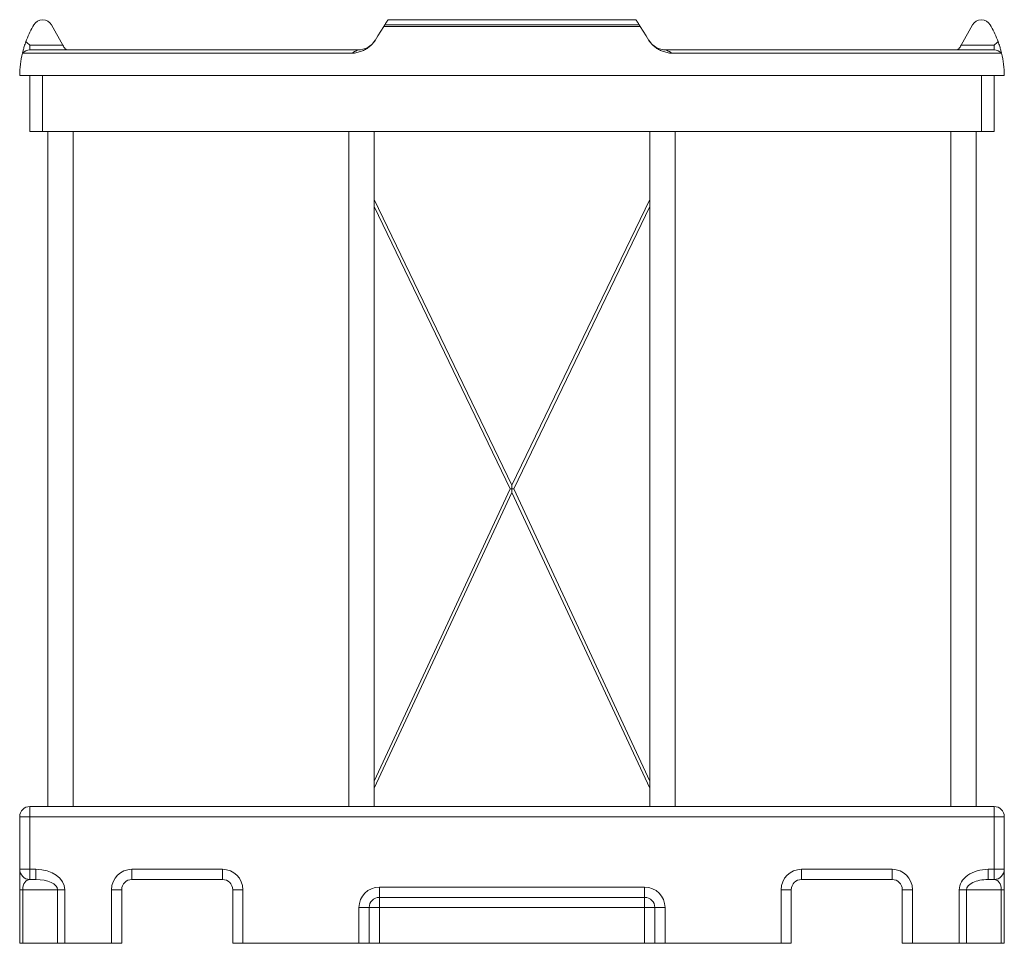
# Model space of a CAD drawing. Header units: inches. Extents: x 68 to 276, y 26 to 181.
# Tile 2 of 3: x 223 to 272, y 26 to 71. Entities that reach past the tile are written whole.
import ezdxf

# ---------------------------------------------------------------- set-up
doc = ezdxf.new("R2010")
doc.units = ezdxf.units.IN
doc.header["$MEASUREMENT"] = 0

msp = doc.modelspace()

# ---------------------------------------------------------------- linework, layer by layer
at = {"color": 7, "linetype": 'Continuous', "lineweight": 15}
for p, q in [((224.088, 70.644), (224.041, 70.56)), ((225.517, 69.654), (224.96, 70.644)), ((241.237, 70.56), (241.29, 70.644)), ((253.811, 70.56), (241.237, 70.56)), ((241.29, 70.644), (253.758, 70.644)), ((253.599, 70.899), (241.449, 70.899)), ((253.811, 70.56), (253.758, 70.644)), ((269.531, 69.654), (270.088, 70.644)), ((270.96, 70.644), (271.007, 70.56)), ((223.899, 69.654), (223.899, 69.419)), ((223.899, 69.654), (225.517, 69.654)), ((271.149, 69.654), (269.531, 69.654)), ((271.149, 69.654), (271.149, 69.419)), ((223.533, 69.259), (239.671, 69.259)), ((223.899, 69.419), (239.97, 69.419)), ((271.149, 69.419), (255.078, 69.419)), ((271.515, 69.259), (255.377, 69.259)), ((271.649, 68.169), (223.399, 68.169)), ((223.899, 65.419), (223.899, 68.169)), ((224.524, 68.169), (224.524, 65.419)), ((270.524, 68.169), (270.524, 65.419)), ((271.149, 65.419), (271.149, 68.169)), ((224.524, 65.419), (223.899, 65.419)), ((270.524, 65.419), (224.524, 65.419)), ((224.774, 65.419), (224.774, 32.369)), ((226.024, 32.369), (226.024, 65.419)), ((239.524, 65.419), (239.524, 32.369)), ((240.774, 62.091), (240.774, 65.419)), ((254.274, 65.419), (254.274, 62.091)), ((255.524, 32.369), (255.524, 65.419)), ((269.024, 65.419), (269.024, 32.369)), ((270.274, 32.369), (270.274, 65.419)), ((270.524, 65.419), (271.149, 65.419)), ((247.524, 48.1), (240.774, 62.091)), ((254.274, 62.091), (247.524, 48.1)), ((240.774, 33.613), (240.774, 61.746)), ((240.774, 61.746), (247.441, 47.927)), ((247.607, 47.927), (254.274, 61.746)), ((254.274, 61.746), (254.274, 33.613)), ((247.441, 47.927), (240.774, 33.613)), ((247.524, 48.1), (247.524, 47.927)), ((247.524, 47.927), (247.524, 47.75)), ((254.274, 33.613), (247.607, 47.927)), ((240.774, 33.258), (247.524, 47.75)), ((247.524, 47.75), (254.274, 33.258)), ((240.774, 32.369), (240.774, 33.258)), ((254.274, 33.258), (254.274, 32.369)), ((223.899, 31.869), (223.899, 32.369)), ((271.149, 32.369), (223.899, 32.369)), ((271.149, 31.869), (271.149, 32.369)), ((223.399, 31.869), (223.899, 31.869)), ((223.399, 29.294), (223.399, 31.869)), ((223.899, 31.869), (271.149, 31.869)), ((223.899, 31.869), (223.899, 29.294)), ((271.149, 31.869), (271.149, 29.294)), ((271.649, 31.869), (271.149, 31.869)), ((271.649, 29.294), (271.649, 31.869)), ((223.399, 29.294), (223.899, 29.294)), ((223.399, 29.294), (223.399, 28.294)), ((223.899, 29.294), (224.192, 29.294)), ((223.899, 28.794), (223.899, 29.294)), ((224.192, 28.794), (224.192, 29.294)), ((228.899, 29.294), (233.337, 29.294)), ((228.899, 28.794), (228.899, 29.294)), ((233.337, 28.794), (233.337, 29.294)), ((266.149, 29.294), (261.712, 29.294)), ((261.712, 28.794), (261.712, 29.294)), ((266.149, 28.794), (266.149, 29.294)), ((270.856, 28.794), (270.856, 29.294)), ((271.149, 29.294), (270.856, 29.294)), ((271.649, 29.294), (271.149, 29.294)), ((271.149, 28.794), (271.149, 29.294)), ((271.649, 29.294), (271.649, 28.294)), ((224.192, 28.794), (223.899, 28.794)), ((233.337, 28.794), (228.899, 28.794)), ((261.712, 28.794), (266.149, 28.794)), ((270.856, 28.794), (271.149, 28.794)), ((223.399, 28.294), (223.546, 28.294)), ((223.399, 25.669), (223.399, 28.294)), ((225.253, 28.294), (223.546, 28.294)), ((223.546, 28.294), (223.546, 25.669)), ((225.253, 25.669), (225.253, 28.294)), ((225.253, 28.294), (225.606, 28.294)), ((225.606, 28.294), (225.606, 25.669)), ((227.899, 25.669), (227.899, 28.294)), ((227.899, 28.294), (228.399, 28.294)), ((228.399, 28.294), (228.399, 25.669)), ((233.837, 25.669), (233.837, 28.294)), ((233.837, 28.294), (234.337, 28.294)), ((234.337, 28.294), (234.337, 25.669)), ((254.024, 28.419), (241.024, 28.419)), ((241.024, 27.919), (241.024, 28.419)), ((254.024, 27.919), (254.024, 28.419)), ((260.712, 28.294), (260.712, 25.669)), ((261.212, 28.294), (260.712, 28.294)), ((261.212, 25.669), (261.212, 28.294)), ((267.149, 28.294), (266.649, 28.294)), ((266.649, 28.294), (266.649, 25.669)), ((267.149, 25.669), (267.149, 28.294)), ((269.442, 28.294), (269.442, 25.669)), ((269.796, 28.294), (269.442, 28.294)), ((269.796, 25.669), (269.796, 28.294)), ((269.796, 28.294), (271.503, 28.294)), ((271.503, 28.294), (271.503, 25.669)), ((271.649, 28.294), (271.503, 28.294)), ((271.649, 25.669), (271.649, 28.294)), ((241.024, 27.919), (254.024, 27.919)), ((241.024, 27.419), (241.024, 27.919)), ((254.024, 27.419), (254.024, 27.919)), ((240.024, 25.669), (240.024, 27.419)), ((240.524, 27.419), (240.024, 27.419)), ((240.524, 27.419), (240.524, 25.669)), ((240.524, 27.419), (241.024, 27.419)), ((241.024, 27.419), (254.024, 27.419)), ((241.024, 27.419), (241.024, 25.669)), ((254.024, 27.419), (254.024, 25.669)), ((254.524, 27.419), (254.024, 27.419)), ((254.524, 27.419), (255.024, 27.419)), ((254.524, 27.419), (254.524, 25.669)), ((255.024, 25.669), (255.024, 27.419)), ((223.546, 25.669), (223.399, 25.669)), ((223.546, 25.669), (225.253, 25.669)), ((225.606, 25.669), (225.253, 25.669)), ((225.606, 25.669), (227.899, 25.669)), ((228.399, 25.669), (227.899, 25.669)), ((234.337, 25.669), (233.837, 25.669)), ((234.337, 25.669), (240.024, 25.669)), ((240.524, 25.669), (240.024, 25.669)), ((241.024, 25.669), (240.524, 25.669)), ((254.024, 25.669), (241.024, 25.669)), ((254.024, 25.669), (254.524, 25.669)), ((254.524, 25.669), (255.024, 25.669)), ((260.712, 25.669), (255.024, 25.669)), ((260.712, 25.669), (261.212, 25.669)), ((266.649, 25.669), (267.149, 25.669)), ((269.442, 25.669), (267.149, 25.669)), ((269.442, 25.669), (269.796, 25.669)), ((271.503, 25.669), (269.796, 25.669)), ((271.503, 25.669), (271.649, 25.669))]:
    msp.add_line(p, q, dxfattribs=at)
at = {"color": 7, "linetype": 'Continuous', "lineweight": 15, "flags": 128}
for points in [[(240.811, 69.878), (240.957, 70.111), (241.099, 70.338), (241.237, 70.56)], [(241.29, 70.644), (241.332, 70.711), (241.369, 70.771), (241.4, 70.82), (241.424, 70.858), (241.44, 70.884), (241.448, 70.897), (241.449, 70.899)], [(253.758, 70.644), (253.716, 70.711), (253.679, 70.771), (253.649, 70.82), (253.625, 70.858), (253.608, 70.884), (253.6, 70.897), (253.599, 70.899)], [(254.237, 69.878), (254.092, 70.111), (253.95, 70.338), (253.811, 70.56)], [(225.517, 69.654), (225.545, 69.605), (225.57, 69.56), (225.592, 69.521)], [(269.531, 69.654), (269.504, 69.605), (269.479, 69.56), (269.457, 69.521)], [(239.671, 69.259), (239.747, 69.3), (239.813, 69.335), (239.869, 69.365), (239.912, 69.388), (239.944, 69.405), (239.964, 69.415), (239.97, 69.419)], [(255.377, 69.259), (255.301, 69.3), (255.235, 69.335), (255.18, 69.365), (255.136, 69.388), (255.104, 69.405), (255.085, 69.415), (255.078, 69.419)], [(247.524, 47.927), (247.51, 47.927), (247.496, 47.927), (247.483, 47.927), (247.471, 47.927), (247.461, 47.927), (247.452, 47.927), (247.446, 47.927), (247.442, 47.927), (247.441, 47.927)], [(247.524, 47.927), (247.539, 47.927), (247.553, 47.927), (247.566, 47.927), (247.578, 47.927), (247.588, 47.927), (247.596, 47.927), (247.602, 47.927), (247.606, 47.927), (247.607, 47.927)]]:
    msp.add_lwpolyline(points, dxfattribs=at)
at = {"color": 7, "linetype": 'Continuous', "lineweight": 15}
for centre, radius, start, end in [((228.399, 68.108), 5, 150.6422, 159.9005), ((224.524, 70.399), 0.5, 29.3578, 150.6422), ((270.524, 70.399), 0.5, 29.3578, 150.6422), ((266.65, 68.108), 5, 20.0995, 29.3578), ((239.97, 70.419), 1, 270, 327.9946), ((255.078, 70.419), 1, 212.0054, 270), ((228.399, 68.108), 5, 166.6916, 179.3078), ((223.899, 68.919), 0.5, 90, 137.0697), ((271.149, 68.919), 0.5, 42.9303, 90), ((266.65, 68.108), 5, 0.6922, 13.3084), ((223.899, 31.869), 0.5, 90, 180), ((271.149, 31.869), 0.5, 0, 90), ((223.899, 29.294), 0.5, 180, 270), ((228.899, 28.294), 1, 90, 180), ((233.337, 28.294), 1, 0, 90), ((261.712, 28.294), 1, 90, 180), ((266.149, 28.294), 1, 0, 90), ((271.149, 29.294), 0.5, 270, 0), ((228.899, 28.294), 0.5, 90, 180), ((233.337, 28.294), 0.5, 0, 90), ((261.712, 28.294), 0.5, 90, 180), ((266.149, 28.294), 0.5, 0, 90), ((241.024, 27.419), 1, 90, 180), ((254.024, 27.419), 1, 0, 90), ((241.024, 27.419), 0.5, 90, 180), ((254.024, 27.419), 0.5, 0, 90)]:
    msp.add_arc(centre, radius, start, end, dxfattribs=at)
for centre, major_axis, ratio, start_param, end_param in [((224.192, 28.294), (-1.414, 0), 0.707107, 3.141593, 4.712389), ((270.856, 28.294), (1.414, 0), 0.707107, 1.570796, 3.141593), ((223.899, 28.294), (0, 0.5), 0.707107, 0, 1.570796), ((224.192, 28.294), (1.061, 0), 0.471405, 0, 1.570796), ((270.856, 28.294), (1.061, 0), 0.471405, 1.570796, 3.141593), ((271.149, 28.294), (0, 0.5), 0.707107, 4.712389, 6.283185)]:
    msp.add_ellipse(centre, major_axis=major_axis, ratio=ratio, start_param=start_param, end_param=end_param, dxfattribs=at)
for points, knots in [([(223.703, 69.827), (223.689, 69.787), (223.66, 69.706), (223.624, 69.593), (223.594, 69.492), (223.571, 69.41), (223.554, 69.344), (223.542, 69.298), (223.536, 69.269), (223.533, 69.26), (223.533, 69.259), (223.533, 69.259)], [0, 0, 0, 0, 0.144939, 0.289776, 0.418631, 0.547381, 0.660802, 0.774151, 0.874382, 0.974593, 1, 1, 1, 1]), ([(223.703, 69.827), (223.768, 69.769), (223.833, 69.711), (223.899, 69.654), (223.899, 69.654)], [0, 0, 0, 0, 0.996856, 1, 1, 1, 1]), ([(225.766, 69.419), (225.766, 69.419), (225.748, 69.419), (225.71, 69.424), (225.662, 69.446), (225.621, 69.478), (225.602, 69.506), (225.592, 69.521)], [0, 0, 0, 0, 0.0024, 0.28116, 0.566661, 0.780788, 1, 1, 1, 1]), ([(240.811, 69.878), (240.774, 69.825), (240.698, 69.717), (240.551, 69.579), (240.384, 69.464), (240.193, 69.369), (239.981, 69.297), (239.802, 69.263), (239.698, 69.26), (239.671, 69.259)], [0, 0, 0, 0, 0.1504492, 0.3009703, 0.4507285, 0.6005889, 0.7712508, 0.9416655, 1, 1, 1, 1]), ([(254.237, 69.878), (254.275, 69.825), (254.35, 69.717), (254.498, 69.579), (254.664, 69.464), (254.856, 69.369), (255.067, 69.297), (255.247, 69.263), (255.351, 69.26), (255.377, 69.259)], [0, 0, 0, 0, 0.1504492, 0.3009703, 0.4507285, 0.6005889, 0.7712508, 0.9416655, 1, 1, 1, 1]), ([(269.282, 69.419), (269.282, 69.419), (269.301, 69.419), (269.338, 69.424), (269.387, 69.446), (269.428, 69.478), (269.447, 69.506), (269.457, 69.521)], [0, 0, 0, 0, 0.0024, 0.28116, 0.566661, 0.780788, 1, 1, 1, 1]), ([(271.345, 69.827), (271.281, 69.769), (271.216, 69.711), (271.149, 69.654), (271.149, 69.654)], [0, 0, 0, 0, 0.996856, 1, 1, 1, 1]), ([(271.345, 69.827), (271.359, 69.787), (271.388, 69.706), (271.424, 69.593), (271.455, 69.492), (271.478, 69.41), (271.495, 69.344), (271.506, 69.298), (271.513, 69.269), (271.515, 69.26), (271.515, 69.259), (271.515, 69.259)], [0, 0, 0, 0, 0.144939, 0.289776, 0.418631, 0.547381, 0.660802, 0.774151, 0.874382, 0.974593, 1, 1, 1, 1]), ([(240.774, 62.091), (240.774, 62.091), (240.774, 62.09), (240.774, 62.084), (240.773, 62.067), (240.771, 62.027), (240.769, 61.948), (240.77, 61.866), (240.772, 61.8), (240.773, 61.773), (240.774, 61.755), (240.774, 61.747), (240.774, 61.747), (240.774, 61.746)], [0, 0, 0, 0, 0.026795, 0.057877, 0.110174, 0.20217, 0.387782, 0.710771, 0.797713, 0.898313, 0.937214, 0.976491, 1, 1, 1, 1]), ([(254.274, 62.091), (254.274, 62.091), (254.274, 62.09), (254.275, 62.084), (254.276, 62.067), (254.277, 62.027), (254.279, 61.948), (254.278, 61.866), (254.276, 61.8), (254.275, 61.773), (254.275, 61.755), (254.274, 61.747), (254.274, 61.747), (254.274, 61.746)], [0, 0, 0, 0, 0.026795, 0.057877, 0.110174, 0.20217, 0.387782, 0.710771, 0.797713, 0.898313, 0.937214, 0.976491, 1, 1, 1, 1]), ([(240.774, 33.613), (240.774, 33.613), (240.774, 33.613), (240.774, 33.605), (240.773, 33.587), (240.771, 33.538), (240.769, 33.454), (240.77, 33.361), (240.772, 33.299), (240.773, 33.272), (240.774, 33.262), (240.774, 33.258), (240.774, 33.258), (240.774, 33.258)], [0, 0, 0, 0, 0.02146, 0.051677, 0.100696, 0.202496, 0.442641, 0.718141, 0.868137, 0.914766, 0.961786, 0.992704, 1, 1, 1, 1]), ([(254.274, 33.613), (254.274, 33.613), (254.274, 33.613), (254.275, 33.605), (254.275, 33.587), (254.277, 33.538), (254.279, 33.454), (254.279, 33.361), (254.276, 33.299), (254.275, 33.272), (254.274, 33.262), (254.274, 33.258), (254.274, 33.258), (254.274, 33.258)], [0, 0, 0, 0, 0.02146, 0.051677, 0.100696, 0.202496, 0.442641, 0.718141, 0.868137, 0.914766, 0.961786, 0.992704, 1, 1, 1, 1])]:
    msp.add_open_spline(points, degree=3, knots=knots, dxfattribs=at)

doc.saveas('drawing.dxf')
